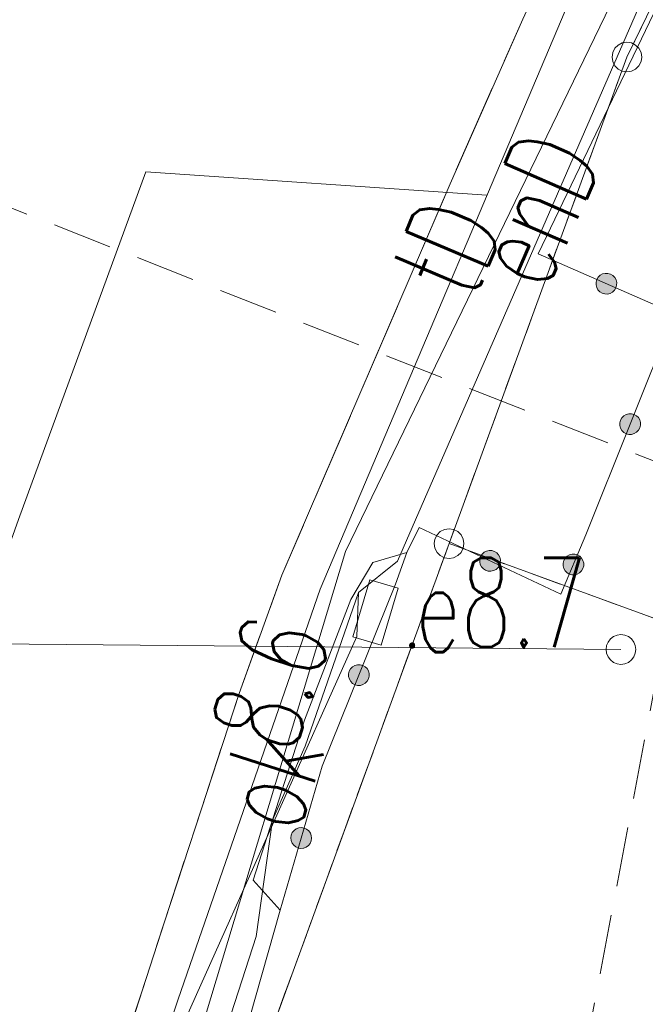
# Model space of a CAD drawing. Header units: millimetres. Extents: x -367306 to 168495, y -187323 to 82034.
# Tile 161 of 170: x 84984 to 95501, y -5569 to 10985. Entities that reach past the tile are written whole.
import ezdxf

# ---------------------------------------------------------------- set-up
doc = ezdxf.new("R2010")
doc.units = ezdxf.units.MM
doc.header["$MEASUREMENT"] = 0
for name, pattern in [('L_0_03', [1000, 500, -500]), ('L_0_04', [1500, 1000, -500]), ('L_0_06', [2000, 1500, -500])]:
    doc.linetypes.add(name, pattern=pattern)
for name, color, linetype, lineweight in [('Nowe_0_Nr_pióra__9', 7, 'Continuous', 13), ('Nowe_EGDE_Nr_pióra__8', 7, 'Continuous', 13), ('Nowe_EGDE_Nr_pióra__9', 7, 'Continuous', 13), ('Nowe_EGPG_Nr_pióra__8', 7, 'Continuous', 13), ('Nowe_EGPG_Nr_pióra__9', 7, 'Continuous', 13), ('Nowe_EGUG_Nr_pióra__8', 7, 'Continuous', 13), ('Nowe_EGUG_Nr_pióra__9', 7, 'Continuous', 13), ('Nowe_GUPPRZ_O_Nr_pióra__8', 7, 'Continuous', 13), ('Nowe_OTKI_Nr_pióra__8', 7, 'Continuous', 13), ('Nowe_OTKI_Nr_pióra__9', 7, 'Continuous', 13), ('Nowe_OTKI_O_Nr_pióra__8', 7, 'Continuous', 13), ('Nowe_OTKJ_Nr_pióra__8', 7, 'Continuous', 13), ('Nowe_OTKJ_Nr_pióra__9', 7, 'Continuous', 13), ('Nowe_OTKK_Nr_pióra__8', 7, 'Continuous', 13), ('Nowe_OTKK_Nr_pióra__9', 7, 'Continuous', 13), ('Nowe_OTOO_Nr_pióra__7', 7, 'Continuous', 13), ('Nowe_OTOO_Nr_pióra__8', 7, 'Continuous', 13), ('Nowe_OTOO_Nr_pióra__9', 7, 'Continuous', 13), ('Nowe_OTRN_Nr_pióra__7', 7, 'Continuous', 13), ('Nowe_OTRN_Nr_pióra__8', 7, 'Continuous', 13), ('Nowe_OTRN_Nr_pióra__9', 7, 'Continuous', 13), ('Nowe_OTRN_O_Nr_pióra__8', 7, 'Continuous', 13), ('Nowe_SUEP_Nr_pióra__8', 7, 'Continuous', 13), ('Nowe_SUEP_Nr_pióra__9', 7, 'Continuous', 13), ('Nowe_SUEP_O_Nr_pióra__8', 7, 'Continuous', 13), ('Nowe_SUES_Nr_pióra__8', 7, 'Continuous', 13), ('Nowe_SUES_Nr_pióra__9', 7, 'Continuous', 13), ('Nowe_SUES_O_Nr_pióra__8', 7, 'Continuous', 13), ('Nowe_SUKP_Nr_pióra__8', 7, 'Continuous', 13), ('Nowe_SUKP_Nr_pióra__9', 7, 'Continuous', 13), ('Nowe_SUKS_Nr_pióra__8', 7, 'Continuous', 13), ('Nowe_SUKS_Nr_pióra__9', 7, 'Continuous', 13), ('Nowe_SUTP_Nr_pióra__8', 7, 'Continuous', 13), ('Nowe_SUTP_Nr_pióra__9', 7, 'Continuous', 13), ('Nowe_SUTP_O_Nr_pióra__8', 7, 'Continuous', 13), ('Nowe_SUWP_Nr_pióra__8', 7, 'Continuous', 13), ('Nowe_SUWP_Nr_pióra__9', 7, 'Continuous', 13)]:
    doc.layers.add(name, color=color, linetype=linetype, lineweight=lineweight)
doc.styles.add('STYL_AUTOMATYCZNY_3', font='Simplex.shx')

msp = doc.modelspace()

# ---------------------------------------------------------------- hatches: boundary and pattern name
at = {"layer": 'Nowe_OTOO_Nr_pióra__7', "linetype": 'Continuous', "lineweight": 13}
for points in [[(95007, 6476.9), (95019.7, 6520.8), (95020.5, 6566.5), (95009.5, 6610.9), (94987.5, 6650.9), (94955.8, 6683.8), (94916.7, 6707.4), (94872.8, 6720), (94827.1, 6720.9), (94782.7, 6709.9), (94742.7, 6687.8), (94709.8, 6656.1), (94686.2, 6617), (94673.6, 6573.1), (94672.7, 6527.4), (94683.7, 6483.1), (94705.8, 6443.1), (94737.5, 6410.2), (94776.6, 6386.6), (94820.5, 6373.9), (94866.2, 6373.1), (94910.5, 6384.1), (94950.5, 6406.1), (94983.4, 6437.8)], [(95007, 6476.9), (95019.7, 6520.8), (95020.5, 6566.5), (95009.5, 6610.9), (94987.5, 6650.9), (94955.8, 6683.8), (94916.7, 6707.4), (94872.8, 6720), (94827.1, 6720.9), (94782.7, 6709.9), (94742.7, 6687.8), (94709.8, 6656.1), (94686.2, 6617), (94673.6, 6573.1), (94672.7, 6527.4), (94683.7, 6483.1), (94705.8, 6443.1), (94737.5, 6410.2), (94776.6, 6386.6), (94820.5, 6373.9), (94866.2, 6373.1), (94910.5, 6384.1), (94950.5, 6406.1), (94983.4, 6437.8)], [(95181.6, 4024.5), (95225.8, 4013.2), (95271.5, 4013.8), (95315.5, 4026.1), (95354.8, 4049.4), (95386.7, 4082.1), (95409.1, 4121.9), (95420.4, 4166.2), (95419.8, 4211.9), (95407.5, 4255.8), (95384.2, 4295.1), (95351.5, 4327.1), (95311.7, 4349.4), (95267.4, 4360.7), (95221.7, 4360.2), (95177.8, 4347.9), (95138.5, 4324.6), (95106.5, 4291.9), (95084.2, 4252.1), (95072.9, 4207.8), (95073.4, 4162.1), (95085.7, 4118.1), (95109, 4078.8), (95141.7, 4046.9)], [(95181.6, 4024.5), (95225.8, 4013.2), (95271.5, 4013.8), (95315.5, 4026.1), (95354.8, 4049.4), (95386.7, 4082.1), (95409.1, 4121.9), (95420.4, 4166.2), (95419.8, 4211.9), (95407.5, 4255.8), (95384.2, 4295.1), (95351.5, 4327.1), (95311.7, 4349.4), (95267.4, 4360.7), (95221.7, 4360.2), (95177.8, 4347.9), (95138.5, 4324.6), (95106.5, 4291.9), (95084.2, 4252.1), (95072.9, 4207.8), (95073.4, 4162.1), (95085.7, 4118.1), (95109, 4078.8), (95141.7, 4046.9)], [(92733.3, 1961.5), (92719.4, 1918), (92717.2, 1872.3), (92727, 1827.7), (92747.9, 1787.1), (92778.7, 1753.3), (92817.1, 1728.6), (92860.6, 1714.7), (92906.3, 1712.6), (92950.9, 1722.3), (92991.5, 1743.3), (93025.3, 1774), (93050, 1812.5), (93063.9, 1856), (93066, 1901.6), (93056.3, 1946.3), (93035.3, 1986.9), (93004.6, 2020.6), (92966.1, 2045.3), (92922.6, 2059.2), (92877, 2061.4), (92832.3, 2051.6), (92791.7, 2030.7), (92758, 1999.9)], [(92733.3, 1961.5), (92719.4, 1918), (92717.2, 1872.3), (92727, 1827.7), (92747.9, 1787.1), (92778.7, 1753.3), (92817.1, 1728.6), (92860.6, 1714.7), (92906.3, 1712.6), (92950.9, 1722.3), (92991.5, 1743.3), (93025.3, 1774), (93050, 1812.5), (93063.9, 1856), (93066, 1901.6), (93056.3, 1946.3), (93035.3, 1986.9), (93004.6, 2020.6), (92966.1, 2045.3), (92922.6, 2059.2), (92877, 2061.4), (92832.3, 2051.6), (92791.7, 2030.7), (92758, 1999.9)], [(94223.9, 1665.6), (94267.9, 1653.6), (94313.6, 1653.4), (94357.8, 1665), (94397.5, 1687.6), (94429.9, 1719.8), (94453, 1759.2), (94465, 1803.3), (94465.2, 1849), (94453.6, 1893.2), (94431, 1932.8), (94398.8, 1965.3), (94359.4, 1988.3), (94315.3, 2000.4), (94269.6, 2000.6), (94225.4, 1989), (94185.8, 1966.3), (94153.3, 1934.2), (94130.3, 1894.7), (94118.2, 1850.7), (94118, 1805), (94129.6, 1760.8), (94152.3, 1721.1), (94184.4, 1688.7)], [(94223.9, 1665.6), (94267.9, 1653.6), (94313.6, 1653.4), (94357.8, 1665), (94397.5, 1687.6), (94429.9, 1719.8), (94453, 1759.2), (94465, 1803.3), (94465.2, 1849), (94453.6, 1893.2), (94431, 1932.8), (94398.8, 1965.3), (94359.4, 1988.3), (94315.3, 2000.4), (94269.6, 2000.6), (94225.4, 1989), (94185.8, 1966.3), (94153.3, 1934.2), (94130.3, 1894.7), (94118.2, 1850.7), (94118, 1805), (94129.6, 1760.8), (94152.3, 1721.1), (94184.4, 1688.7)], [(90621.4, -195.4), (90665.6, -206.8), (90711.3, -206.3), (90755.3, -194), (90794.6, -170.7), (90826.6, -138.1), (90849, -98.3), (90860.4, -54), (90859.9, -8.4), (90847.6, 35.6), (90824.3, 75), (90791.7, 106.9), (90751.9, 129.4), (90707.6, 140.7), (90662, 140.2), (90618, 127.9), (90578.6, 104.7), (90546.7, 72.1), (90524.2, 32.3), (90512.9, -12), (90513.4, -57.7), (90525.7, -101.7), (90548.9, -141), (90581.6, -173)], [(90621.4, -195.4), (90665.6, -206.8), (90711.3, -206.3), (90755.3, -194), (90794.6, -170.7), (90826.6, -138.1), (90849, -98.3), (90860.4, -54), (90859.9, -8.4), (90847.6, 35.6), (90824.3, 75), (90791.7, 106.9), (90751.9, 129.4), (90707.6, 140.7), (90662, 140.2), (90618, 127.9), (90578.6, 104.7), (90546.7, 72.1), (90524.2, 32.3), (90512.9, -12), (90513.4, -57.7), (90525.7, -101.7), (90548.9, -141), (90581.6, -173)], [(89667.4, -2940.9), (89712.5, -2948), (89757.9, -2943.1), (89800.5, -2926.6), (89837.4, -2899.6), (89866.1, -2864.1), (89884.5, -2822.3), (89891.6, -2777.1), (89886.7, -2731.7), (89870.2, -2689.1), (89843.2, -2652.2), (89807.7, -2623.6), (89765.9, -2605.1), (89720.7, -2598.1), (89675.3, -2603), (89632.7, -2619.4), (89595.8, -2646.4), (89567.2, -2682), (89548.7, -2723.8), (89541.7, -2768.9), (89546.6, -2814.3), (89563, -2856.9), (89590, -2893.8), (89625.6, -2922.5)], [(89667.4, -2940.9), (89712.5, -2948), (89757.9, -2943.1), (89800.5, -2926.6), (89837.4, -2899.6), (89866.1, -2864.1), (89884.5, -2822.3), (89891.6, -2777.1), (89886.7, -2731.7), (89870.2, -2689.1), (89843.2, -2652.2), (89807.7, -2623.6), (89765.9, -2605.1), (89720.7, -2598.1), (89675.3, -2603), (89632.7, -2619.4), (89595.8, -2646.4), (89567.2, -2682), (89548.7, -2723.8), (89541.7, -2768.9), (89546.6, -2814.3), (89563, -2856.9), (89590, -2893.8), (89625.6, -2922.5)]]:
    msp.add_hatch(color=7, dxfattribs=at).paths.add_polyline_path(points)
at = {"layer": 'Nowe_OTRN_Nr_pióra__7', "linetype": 'Continuous', "lineweight": 13}
msp.add_hatch(color=7, dxfattribs=at).paths.add_polyline_path([(91535.2, 463.5), (91536.8, 451.8), (91541.3, 441), (91548.4, 431.7), (91557.7, 424.5), (91568.6, 420), (91580.2, 418.5), (91591.9, 420), (91602.7, 424.5), (91612.1, 431.7), (91619.2, 441), (91623.7, 451.8), (91625.2, 463.5), (91623.7, 475.1), (91619.2, 486), (91612.1, 495.3), (91602.7, 502.5), (91591.9, 506.9), (91580.2, 508.5), (91568.6, 506.9), (91557.7, 502.5), (91548.4, 495.3), (91541.3, 486), (91536.8, 475.1)])

# ---------------------------------------------------------------- linework, layer by layer
at = {"layer": 'Nowe_0_Nr_pióra__9', "color": 7, "linetype": 'L_0_04', "lineweight": 13}
msp.add_lwpolyline([(-54175.8, -16615), (-36542.5, 13691.6), (-32491.5, 24497.6), (-41006.9, 52709.3), (-354.8, 78621.1), (4924.1, 35501.4), (-2954.1, 7738.8), (31962.3, -8247.3), (46488.5, 22925.7), (96328.3, 3296.1), (84395.1, -59501.6), (78496.2, -91288.2), (63259, -147476.2), (43808.2, -176834.2), (-26519.8, -152286.8), (-79150.4, -133916.5), (-87259.9, -85957.4)], close=True, dxfattribs=at)
at = {"layer": 'Nowe_EGDE_Nr_pióra__8', "color": 7, "linetype": 'Continuous', "lineweight": 13}
for p, q in [((95191.6, 10357), (95191.7, 10357)), ((95191.6, 10357), (95191.7, 10357)), ((92201.6, 2177), (92201.7, 2177)), ((92201.6, 2177), (92201.7, 2177)), ((92201.6, 2177), (92201.7, 2177))]:
    msp.add_line(p, q, dxfattribs=at)
at = {"layer": 'Nowe_EGDE_Nr_pióra__9', "color": 7, "linetype": 'Continuous', "lineweight": 13, "flags": 128}
for points in [[(70431.6, -103153), (75611.6, -82253), (78871.6, -76153), (79381.6, -73863), (80541.6, -68573), (84031.6, -52933), (88551.6, -30943), (83581.6, -29593), (82851.6, -26523), (83531.6, -22883), (87021.6, -12263), (87781.6, -9943), (92201.6, 2177), (95191.6, 10357), (105121.6, 30727), (70471.6, 39997), (75171.6, 3647), (76491.6, -4103), (77721.6, -12313), (70921.6, -40873)], [(105121.6, 30727), (95191.6, 10357)], [(95191.6, 10357), (92201.6, 2177)], [(92201.6, 2177), (87781.6, -9943)], [(109101.6, -3983), (92201.6, 2177)], [(92201.6, 2177), (109101.6, -3983)]]:
    msp.add_lwpolyline(points, dxfattribs=at)
at = {"layer": 'Nowe_EGPG_Nr_pióra__8', "color": 7, "linetype": 'Continuous', "lineweight": 13}
for p, q in [((95114.4, 10594.7), (95114.4, 10594.7)), ((95191.6, 10607), (95191.7, 10607)), ((95268.9, 10594.7), (95268.9, 10594.7)), ((94953.9, 10434.2), (94953.9, 10434.2)), ((94989.4, 10503.9), (94989.4, 10503.9)), ((95044.7, 10559.2), (95044.7, 10559.2)), ((95338.6, 10559.2), (95338.6, 10559.2)), ((95393.9, 10503.9), (95393.9, 10503.9)), ((95429.4, 10434.2), (95429.4, 10434.2)), ((94941.6, 10357), (94941.7, 10357)), ((94953.9, 10279.7), (94953.9, 10279.7)), ((95429.4, 10279.7), (95429.4, 10279.7)), ((95441.6, 10357), (95441.7, 10357)), ((94989.4, 10210), (94989.4, 10210)), ((95044.7, 10154.7), (95044.7, 10154.7)), ((95114.4, 10119.2), (95114.4, 10119.2)), ((95191.6, 10107), (95191.7, 10107)), ((95268.9, 10119.2), (95268.9, 10119.2)), ((95338.6, 10154.7), (95338.6, 10154.7)), ((95393.9, 10210), (95393.9, 10210)), ((91999.4, 2323.9), (91999.4, 2323.9)), ((92054.7, 2379.2), (92054.7, 2379.2)), ((92124.4, 2414.7), (92124.4, 2414.7)), ((92201.6, 2427), (92201.7, 2427)), ((92278.9, 2414.7), (92278.9, 2414.7)), ((92348.6, 2379.2), (92348.6, 2379.2)), ((92403.9, 2323.9), (92403.9, 2323.9)), ((91951.6, 2177), (91951.7, 2177)), ((91963.9, 2254.2), (91963.9, 2254.2)), ((92439.4, 2254.2), (92439.4, 2254.2)), ((92451.6, 2177), (92451.7, 2177)), ((91963.9, 2099.7), (91963.9, 2099.7)), ((91999.4, 2030), (91999.4, 2030)), ((92403.9, 2030), (92403.9, 2030)), ((92439.4, 2099.7), (92439.4, 2099.7)), ((92054.7, 1974.7), (92054.7, 1974.7)), ((92124.4, 1939.2), (92124.4, 1939.2)), ((92201.6, 1927), (92201.7, 1927)), ((92278.9, 1939.2), (92278.9, 1939.2)), ((92348.6, 1974.7), (92348.6, 1974.7))]:
    msp.add_line(p, q, dxfattribs=at)
at = {"layer": 'Nowe_EGPG_Nr_pióra__9', "color": 7, "linetype": 'Continuous', "lineweight": 13, "flags": 128}
for points in [[(95191.6, 10607), (95268.9, 10594.7), (95338.6, 10559.2), (95393.9, 10503.9), (95429.4, 10434.2), (95441.6, 10357), (95429.4, 10279.7), (95393.9, 10210), (95338.6, 10154.7), (95268.9, 10119.2), (95191.6, 10107), (95114.4, 10119.2), (95044.7, 10154.7), (94989.4, 10210), (94953.9, 10279.7), (94941.6, 10357), (94953.9, 10434.2), (94989.4, 10503.9), (95044.7, 10559.2), (95114.4, 10594.7)], [(92201.6, 2427), (92278.9, 2414.7), (92348.6, 2379.2), (92403.9, 2323.9), (92439.4, 2254.2), (92451.6, 2177), (92439.4, 2099.7), (92403.9, 2030), (92348.6, 1974.7), (92278.9, 1939.2), (92201.6, 1927), (92124.4, 1939.2), (92054.7, 1974.7), (91999.4, 2030), (91963.9, 2099.7), (91951.6, 2177), (91963.9, 2254.2), (91999.4, 2323.9), (92054.7, 2379.2), (92124.4, 2414.7)]]:
    msp.add_lwpolyline(points, close=True, dxfattribs=at)
at = {"layer": 'Nowe_EGUG_Nr_pióra__8', "color": 7, "linetype": 'Continuous', "lineweight": 13}
for p, q in [((95191.6, 10357), (95191.7, 10357)), ((92201.6, 2177), (92201.7, 2177)), ((92201.6, 2177), (92201.7, 2177))]:
    msp.add_line(p, q, dxfattribs=at)
at = {"layer": 'Nowe_EGUG_Nr_pióra__9', "color": 7, "linetype": 'L_0_03', "lineweight": 13, "flags": 128}
msp.add_lwpolyline([(26296.8, -183770.5), (29734.3, -179335.1), (40791.3, -165068.4), (44701.6, -160023), (58841.6, -138483), (62321.6, -129663), (66349.4, -116497.1), (70431.6, -103153), (75611.6, -82253), (77011.8, -79633.1), (78213.7, -77384.1), (78871.6, -76153), (79381.6, -73863), (80541.6, -68573), (84031.6, -52933), (88551.6, -30943), (83581.6, -29593), (82851.6, -26523), (83531.6, -22883), (87021.6, -12263), (87781.6, -9943), (92201.6, 2177), (95191.6, 10357), (105121.6, 30727), (70471.6, 39997), (75171.6, 3647), (76491.6, -4103), (77721.6, -12313), (70921.6, -40873), (55981.6, -97123), (55719.6, -97842.3), (43551.6, -131243), (31321.6, -148073), (25687.3, -155829.8), (19561.6, -164263), (7973.4, -180602.1)], close=True, dxfattribs=at)
for points in [[(92201.6, 2177), (87781.6, -9943)], [(109101.6, -3983), (92201.6, 2177)]]:
    msp.add_lwpolyline(points, dxfattribs=at)
at = {"layer": 'Nowe_OTKI_Nr_pióra__8', "color": 7, "linetype": 'Continuous', "lineweight": 13}
for p, q in [((91491.6, 2027), (91491.7, 2027)), ((90921.6, 1857), (90921.7, 1857)), ((90551.6, 1237), (90551.7, 1237)), ((89771.6, -793), (89771.7, -793)), ((88911.6, -3483), (88911.7, -3483)), ((89361.6, -3983), (89361.7, -3983))]:
    msp.add_line(p, q, dxfattribs=at)
at = {"layer": 'Nowe_OTKI_Nr_pióra__9', "color": 7, "linetype": 'Continuous', "lineweight": 13, "flags": 128}
msp.add_lwpolyline([(89361.6, -3983), (88911.6, -3483), (89771.6, -793), (90551.6, 1237), (90921.6, 1857), (91491.6, 2027)], dxfattribs=at)
at = {"layer": 'Nowe_OTKJ_Nr_pióra__8', "color": 7, "linetype": 'Continuous', "lineweight": 13}
for p, q in [((92221.6, 8227), (92221.7, 8227)), ((89391.6, 1647), (89391.7, 1647)), ((88671.6, -343), (88671.7, -343)), ((88041.6, -2283), (88041.7, -2283)), ((87421.6, -4163), (87421.7, -4163))]:
    msp.add_line(p, q, dxfattribs=at)
at = {"layer": 'Nowe_OTKJ_Nr_pióra__9', "color": 7, "linetype": 'L_0_06', "lineweight": 13, "flags": 128}
msp.add_lwpolyline([(21472.8, -182936.3), (26882.7, -175776), (28540.7, -173581.5), (29691.4, -171973.5), (37465.7, -161109.1), (46145.3, -148356.4), (49972.2, -142287.6), (51641.5, -139022.6), (53138.9, -135757.7), (54527.5, -132715.9), (57342.3, -125022.1), (59763.9, -118137.3), (62318.9, -110873.1), (64720.1, -102390.1), (67644.1, -92101.9), (70126.7, -83617.2), (71230.4, -82306.4), (71874.3, -82536.4), (72338.2, -77200.1), (72304.6, -73825.8), (73717.2, -67166.3), (75064.8, -60878), (76317.6, -57755.4), (77397.9, -53052), (77381.6, -52943), (77241.6, -52403), (78911.6, -42093), (79431.6, -38873), (80221.6, -34063), (81181.6, -27813), (82081.6, -22403), (82421.6, -20413), (82891.6, -18473), (83461.6, -16453), (84951.6, -11803), (87421.6, -4163), (88041.6, -2283), (88671.6, -343), (89391.6, 1647), (92221.6, 8227), (93441.6, 10997), (94021.6, 12247), (97931.6, 20357), (100791.6, 26227), (101921.6, 28457), (103521.6, 31152.6), (96697.7, 32981.9), (95391.6, 30567), (93491.6, 27337), (90361.6, 21997), (89811.6, 21167), (89081.6, 20527), (88161.6, 20167), (87161.6, 20187), (86281.6, 20637), (85621.6, 21407), (85231.6, 22277), (85021.6, 23177), (84401.6, 27727), (83761.6, 32287), (83361.6, 35117), (83368.6, 36520.8), (82801.7, 36698.3), (75439, 38653.3), (75901.6, 36127), (76431.6, 32237), (76931.6, 28187), (78631.6, 15207), (78671.6, 13957), (78451.6, 6997), (78251.6, 2937), (77991.6, 1957), (77531.6, 1027), (77141.6, -3223), (77561.6, -4543), (77401.6, -6673), (76791.6, -11613), (75671.6, -19553), (74091.6, -29323), (72161.6, -41063), (70331.6, -51773), (67307.1, -65408.9), (64955.9, -76300.2), (60888.5, -93538.3), (58023.6, -105195.3), (54440.5, -115996.9), (49439.1, -128605.1), (44882, -139357.8), (42612.1, -143016.9), (35958.2, -152858.9), (27306.8, -165115.4), (15023.6, -181821.2)], close=True, dxfattribs=at)
at = {"layer": 'Nowe_OTKK_Nr_pióra__8', "color": 7, "linetype": 'Continuous', "lineweight": 13}
for p, q in [((92221.6, 8227), (92221.7, 8227)), ((89391.6, 1647), (89391.7, 1647)), ((88671.6, -343), (88671.7, -343)), ((88041.6, -2283), (88041.7, -2283)), ((87421.6, -4163), (87421.7, -4163))]:
    msp.add_line(p, q, dxfattribs=at)
at = {"layer": 'Nowe_OTKK_Nr_pióra__9', "color": 7, "linetype": 'Continuous', "lineweight": 13, "flags": 128}
msp.add_lwpolyline([(72338.2, -77200.1), (72304.6, -73825.8), (73717.2, -67166.3), (75064.8, -60878), (76317.6, -57755.4), (76781.6, -55823), (77381.6, -52943), (77241.6, -52403), (78911.6, -42093), (79431.6, -38873), (80221.6, -34063), (81181.6, -27813), (82081.6, -22403), (82421.6, -20413), (82891.6, -18473), (83461.6, -16453), (84951.6, -11803), (87421.6, -4163), (88041.6, -2283), (88671.6, -343), (89391.6, 1647), (92221.6, 8227), (93441.6, 10997)], dxfattribs=at)
at = {"layer": 'Nowe_OTOO_Nr_pióra__8', "color": 7, "linetype": 'Continuous', "lineweight": 13}
for p, q in [((93701.6, 7047), (93701.7, 7047)), ((94709.8, 6656.1), (94709.9, 6656.1)), ((94709.8, 6656.1), (94709.9, 6656.1)), ((94742.7, 6687.8), (94742.8, 6687.8)), ((94742.7, 6687.8), (94742.8, 6687.8)), ((94782.7, 6709.9), (94782.8, 6709.9)), ((94782.7, 6709.9), (94782.8, 6709.9)), ((94827.1, 6720.9), (94827.1, 6720.9)), ((94827.1, 6720.9), (94827.1, 6720.9)), ((94872.8, 6720), (94872.8, 6720)), ((94872.8, 6720), (94872.8, 6720)), ((94916.7, 6707.4), (94916.7, 6707.4)), ((94916.7, 6707.4), (94916.7, 6707.4)), ((94955.8, 6683.8), (94955.8, 6683.8)), ((94955.8, 6683.8), (94955.8, 6683.8)), ((94987.5, 6650.9), (94987.5, 6650.9)), ((94987.5, 6650.9), (94987.5, 6650.9)), ((94672.7, 6527.4), (94672.8, 6527.4)), ((94672.7, 6527.4), (94672.8, 6527.4)), ((94673.6, 6573.1), (94673.6, 6573.1)), ((94673.6, 6573.1), (94673.6, 6573.1)), ((94683.7, 6483.1), (94683.7, 6483.1)), ((94683.7, 6483.1), (94683.7, 6483.1)), ((94686.2, 6617), (94686.3, 6617)), ((94686.2, 6617), (94686.3, 6617)), ((95007, 6476.9), (95007, 6476.9)), ((95007, 6476.9), (95007, 6476.9)), ((95009.5, 6610.9), (95009.6, 6610.9)), ((95009.5, 6610.9), (95009.6, 6610.9)), ((95019.7, 6520.8), (95019.7, 6520.8)), ((95019.7, 6520.8), (95019.7, 6520.8)), ((95020.5, 6566.5), (95020.6, 6566.5)), ((95020.5, 6566.5), (95020.6, 6566.5)), ((94705.8, 6443.1), (94705.8, 6443.1)), ((94705.8, 6443.1), (94705.8, 6443.1)), ((94737.5, 6410.2), (94737.5, 6410.2)), ((94737.5, 6410.2), (94737.5, 6410.2)), ((94776.6, 6386.6), (94776.6, 6386.6)), ((94776.6, 6386.6), (94776.6, 6386.6)), ((94820.5, 6373.9), (94820.5, 6373.9)), ((94820.5, 6373.9), (94820.5, 6373.9)), ((94866.2, 6373.1), (94866.2, 6373.1)), ((94866.2, 6373.1), (94866.2, 6373.1)), ((94910.5, 6384.1), (94910.6, 6384.1)), ((94910.5, 6384.1), (94910.6, 6384.1)), ((94950.5, 6406.1), (94950.5, 6406.1)), ((94950.5, 6406.1), (94950.5, 6406.1)), ((94983.4, 6437.8), (94983.5, 6437.8)), ((94983.4, 6437.8), (94983.5, 6437.8)), ((95138.5, 4324.6), (95138.5, 4324.6)), ((95138.5, 4324.6), (95138.5, 4324.6)), ((95177.8, 4347.9), (95177.8, 4347.9)), ((95177.8, 4347.9), (95177.8, 4347.9)), ((95221.7, 4360.2), (95221.8, 4360.2)), ((95221.7, 4360.2), (95221.8, 4360.2)), ((95267.4, 4360.7), (95267.5, 4360.7)), ((95267.4, 4360.7), (95267.5, 4360.7)), ((95311.7, 4349.4), (95311.7, 4349.4)), ((95311.7, 4349.4), (95311.7, 4349.4)), ((95351.5, 4327.1), (95351.6, 4327.1)), ((95351.5, 4327.1), (95351.6, 4327.1)), ((95072.9, 4207.8), (95072.9, 4207.8)), ((95072.9, 4207.8), (95072.9, 4207.8)), ((95073.4, 4162.1), (95073.4, 4162.1)), ((95073.4, 4162.1), (95073.4, 4162.1)), ((95084.2, 4252.1), (95084.2, 4252.1)), ((95084.2, 4252.1), (95084.2, 4252.1)), ((95106.5, 4291.9), (95106.6, 4291.9)), ((95106.5, 4291.9), (95106.6, 4291.9)), ((95384.2, 4295.1), (95384.2, 4295.1)), ((95384.2, 4295.1), (95384.2, 4295.1)), ((95407.5, 4255.8), (95407.6, 4255.8)), ((95407.5, 4255.8), (95407.6, 4255.8)), ((95419.8, 4211.9), (95419.9, 4211.9)), ((95419.8, 4211.9), (95419.9, 4211.9)), ((95420.4, 4166.2), (95420.4, 4166.2)), ((95420.4, 4166.2), (95420.4, 4166.2)), ((95085.7, 4118.1), (95085.8, 4118.1)), ((95085.7, 4118.1), (95085.8, 4118.1)), ((95109, 4078.8), (95109.1, 4078.8)), ((95109, 4078.8), (95109.1, 4078.8)), ((95141.7, 4046.9), (95141.8, 4046.9)), ((95141.7, 4046.9), (95141.8, 4046.9)), ((95181.6, 4024.5), (95181.6, 4024.5)), ((95181.6, 4024.5), (95181.6, 4024.5)), ((95225.8, 4013.2), (95225.9, 4013.2)), ((95225.8, 4013.2), (95225.9, 4013.2)), ((95271.5, 4013.8), (95271.5, 4013.8)), ((95271.5, 4013.8), (95271.5, 4013.8)), ((95315.5, 4026.1), (95315.5, 4026.1)), ((95315.5, 4026.1), (95315.5, 4026.1)), ((95354.8, 4049.4), (95354.8, 4049.4)), ((95354.8, 4049.4), (95354.8, 4049.4)), ((95386.7, 4082.1), (95386.7, 4082.1)), ((95386.7, 4082.1), (95386.7, 4082.1)), ((95409.1, 4121.9), (95409.1, 4121.9)), ((95409.1, 4121.9), (95409.1, 4121.9)), ((91701.6, 2447), (91701.7, 2447)), ((94501.6, 2327), (94501.7, 2327)), ((91491.6, 2027), (91491.7, 2027)), ((92758, 1999.9), (92758, 1999.9)), ((92758, 1999.9), (92758, 1999.9)), ((92791.7, 2030.7), (92791.8, 2030.7)), ((92791.7, 2030.7), (92791.8, 2030.7)), ((92832.3, 2051.6), (92832.4, 2051.6)), ((92832.3, 2051.6), (92832.4, 2051.6)), ((92877, 2061.4), (92877, 2061.4)), ((92877, 2061.4), (92877, 2061.4)), ((92922.6, 2059.2), (92922.7, 2059.2)), ((92922.6, 2059.2), (92922.7, 2059.2)), ((92966.1, 2045.3), (92966.2, 2045.3)), ((92966.1, 2045.3), (92966.2, 2045.3)), ((93004.6, 2020.6), (93004.6, 2020.6)), ((93004.6, 2020.6), (93004.6, 2020.6)), ((93035.3, 1986.9), (93035.4, 1986.9)), ((93035.3, 1986.9), (93035.4, 1986.9)), ((94225.4, 1989), (94225.5, 1989)), ((94225.4, 1989), (94225.5, 1989)), ((94269.6, 2000.6), (94269.7, 2000.6)), ((94269.6, 2000.6), (94269.7, 2000.6)), ((94315.3, 2000.4), (94315.4, 2000.4)), ((94315.3, 2000.4), (94315.4, 2000.4)), ((94359.4, 1988.3), (94359.4, 1988.3)), ((94359.4, 1988.3), (94359.4, 1988.3)), ((92717.2, 1872.3), (92717.3, 1872.3)), ((92717.2, 1872.3), (92717.3, 1872.3)), ((92719.4, 1918), (92719.4, 1918)), ((92719.4, 1918), (92719.4, 1918)), ((92727, 1827.7), (92727, 1827.7)), ((92727, 1827.7), (92727, 1827.7)), ((92733.3, 1961.5), (92733.3, 1961.5)), ((92733.3, 1961.5), (92733.3, 1961.5)), ((93056.3, 1946.3), (93056.3, 1946.3)), ((93056.3, 1946.3), (93056.3, 1946.3)), ((93063.9, 1856), (93063.9, 1856)), ((93063.9, 1856), (93063.9, 1856)), ((93066, 1901.6), (93066.1, 1901.6)), ((93066, 1901.6), (93066.1, 1901.6)), ((94118.2, 1850.7), (94118.3, 1850.7)), ((94118.2, 1850.7), (94118.3, 1850.7)), ((94130.3, 1894.7), (94130.3, 1894.7)), ((94130.3, 1894.7), (94130.3, 1894.7)), ((94153.3, 1934.2), (94153.4, 1934.2)), ((94153.3, 1934.2), (94153.4, 1934.2)), ((94185.8, 1966.3), (94185.8, 1966.3)), ((94185.8, 1966.3), (94185.8, 1966.3)), ((94398.8, 1965.3), (94398.9, 1965.3)), ((94398.8, 1965.3), (94398.9, 1965.3)), ((94431, 1932.8), (94431, 1932.8)), ((94431, 1932.8), (94431, 1932.8)), ((94453.6, 1893.2), (94453.7, 1893.2)), ((94453.6, 1893.2), (94453.7, 1893.2)), ((94465.2, 1849), (94465.3, 1849)), ((94465.2, 1849), (94465.3, 1849)), ((92747.9, 1787.1), (92748, 1787.1)), ((92747.9, 1787.1), (92748, 1787.1)), ((92778.7, 1753.3), (92778.7, 1753.3)), ((92778.7, 1753.3), (92778.7, 1753.3)), ((92817.1, 1728.6), (92817.2, 1728.6)), ((92817.1, 1728.6), (92817.2, 1728.6)), ((92860.6, 1714.7), (92860.7, 1714.7)), ((92860.6, 1714.7), (92860.7, 1714.7)), ((92906.3, 1712.6), (92906.3, 1712.6)), ((92906.3, 1712.6), (92906.3, 1712.6)), ((92950.9, 1722.3), (92950.9, 1722.3)), ((92950.9, 1722.3), (92950.9, 1722.3)), ((92991.5, 1743.3), (92991.5, 1743.3)), ((92991.5, 1743.3), (92991.5, 1743.3)), ((93025.3, 1774), (93025.3, 1774)), ((93025.3, 1774), (93025.3, 1774)), ((93050, 1812.5), (93050, 1812.5)), ((93050, 1812.5), (93050, 1812.5)), ((94118, 1805), (94118.1, 1805)), ((94118, 1805), (94118.1, 1805)), ((94129.6, 1760.8), (94129.7, 1760.8)), ((94129.6, 1760.8), (94129.7, 1760.8)), ((94152.3, 1721.1), (94152.3, 1721.1)), ((94152.3, 1721.1), (94152.3, 1721.1)), ((94184.4, 1688.7), (94184.5, 1688.7)), ((94184.4, 1688.7), (94184.5, 1688.7)), ((94223.9, 1665.6), (94223.9, 1665.6)), ((94223.9, 1665.6), (94223.9, 1665.6)), ((94357.8, 1665), (94357.8, 1665)), ((94357.8, 1665), (94357.8, 1665)), ((94397.5, 1687.6), (94397.5, 1687.6)), ((94397.5, 1687.6), (94397.5, 1687.6)), ((94429.9, 1719.8), (94430, 1719.8)), ((94429.9, 1719.8), (94430, 1719.8)), ((94453, 1759.2), (94453, 1759.2)), ((94453, 1759.2), (94453, 1759.2)), ((94465, 1803.3), (94465.1, 1803.3)), ((94465, 1803.3), (94465.1, 1803.3)), ((91301.6, 1497), (91301.7, 1497)), ((94267.9, 1653.6), (94268, 1653.6)), ((94267.9, 1653.6), (94268, 1653.6)), ((94313.6, 1653.4), (94313.7, 1653.4)), ((94313.6, 1653.4), (94313.7, 1653.4)), ((94081.6, 1327), (94081.7, 1327)), ((90524.2, 32.3), (90524.3, 32.3)), ((90524.2, 32.3), (90524.3, 32.3)), ((90546.7, 72.1), (90546.7, 72.1)), ((90546.7, 72.1), (90546.7, 72.1)), ((90578.6, 104.7), (90578.7, 104.7)), ((90578.6, 104.7), (90578.7, 104.7)), ((90618, 127.9), (90618, 127.9)), ((90618, 127.9), (90618, 127.9)), ((90662, 140.2), (90662, 140.2)), ((90662, 140.2), (90662, 140.2)), ((90707.6, 140.7), (90707.7, 140.7)), ((90707.6, 140.7), (90707.7, 140.7)), ((90751.9, 129.4), (90751.9, 129.4)), ((90751.9, 129.4), (90751.9, 129.4)), ((90791.7, 106.9), (90791.7, 106.9)), ((90791.7, 106.9), (90791.7, 106.9)), ((90824.3, 75), (90824.4, 75)), ((90824.3, 75), (90824.4, 75)), ((90847.6, 35.6), (90847.6, 35.6)), ((90847.6, 35.6), (90847.6, 35.6)), ((90512.9, -12), (90512.9, -12)), ((90512.9, -12), (90512.9, -12)), ((90513.4, -57.7), (90513.4, -57.7)), ((90513.4, -57.7), (90513.4, -57.7)), ((90525.7, -101.7), (90525.7, -101.7)), ((90525.7, -101.7), (90525.7, -101.7)), ((90548.9, -141), (90549, -141)), ((90548.9, -141), (90549, -141)), ((90826.6, -138.1), (90826.6, -138.1)), ((90826.6, -138.1), (90826.6, -138.1)), ((90849, -98.3), (90849, -98.3)), ((90849, -98.3), (90849, -98.3)), ((90859.9, -8.4), (90859.9, -8.4)), ((90859.9, -8.4), (90859.9, -8.4)), ((90860.4, -54), (90860.4, -54)), ((90860.4, -54), (90860.4, -54)), ((90581.6, -173), (90581.6, -173)), ((90581.6, -173), (90581.6, -173)), ((90621.4, -195.4), (90621.4, -195.4)), ((90621.4, -195.4), (90621.4, -195.4)), ((90665.6, -206.8), (90665.7, -206.8)), ((90665.6, -206.8), (90665.7, -206.8)), ((90711.3, -206.3), (90711.3, -206.3)), ((90711.3, -206.3), (90711.3, -206.3)), ((90755.3, -194), (90755.3, -194)), ((90755.3, -194), (90755.3, -194)), ((90794.6, -170.7), (90794.7, -170.7)), ((90794.6, -170.7), (90794.7, -170.7)), ((90071.6, -1563), (90071.7, -1563)), ((89595.8, -2646.4), (89595.9, -2646.4)), ((89595.8, -2646.4), (89595.9, -2646.4)), ((89632.7, -2619.4), (89632.8, -2619.4)), ((89632.7, -2619.4), (89632.8, -2619.4)), ((89675.3, -2603), (89675.4, -2603)), ((89675.3, -2603), (89675.4, -2603)), ((89720.7, -2598.1), (89720.8, -2598.1)), ((89720.7, -2598.1), (89720.8, -2598.1)), ((89765.9, -2605.1), (89765.9, -2605.1)), ((89765.9, -2605.1), (89765.9, -2605.1)), ((89807.7, -2623.6), (89807.7, -2623.6)), ((89807.7, -2623.6), (89807.7, -2623.6)), ((89541.7, -2768.9), (89541.7, -2768.9)), ((89541.7, -2768.9), (89541.7, -2768.9)), ((89548.7, -2723.8), (89548.7, -2723.8)), ((89548.7, -2723.8), (89548.7, -2723.8)), ((89567.2, -2682), (89567.2, -2682)), ((89567.2, -2682), (89567.2, -2682)), ((89843.2, -2652.2), (89843.3, -2652.2)), ((89843.2, -2652.2), (89843.3, -2652.2)), ((89870.2, -2689.1), (89870.2, -2689.1)), ((89870.2, -2689.1), (89870.2, -2689.1)), ((89886.7, -2731.7), (89886.7, -2731.7)), ((89886.7, -2731.7), (89886.7, -2731.7)), ((89891.6, -2777.1), (89891.6, -2777.1)), ((89891.6, -2777.1), (89891.6, -2777.1)), ((89546.6, -2814.3), (89546.6, -2814.3)), ((89546.6, -2814.3), (89546.6, -2814.3)), ((89563, -2856.9), (89563.1, -2856.9)), ((89563, -2856.9), (89563.1, -2856.9)), ((89590, -2893.8), (89590, -2893.8)), ((89590, -2893.8), (89590, -2893.8)), ((89625.6, -2922.5), (89625.6, -2922.5)), ((89625.6, -2922.5), (89625.6, -2922.5)), ((89667.4, -2940.9), (89667.4, -2940.9)), ((89667.4, -2940.9), (89667.4, -2940.9)), ((89712.5, -2948), (89712.5, -2948)), ((89712.5, -2948), (89712.5, -2948)), ((89757.9, -2943.1), (89758, -2943.1)), ((89757.9, -2943.1), (89758, -2943.1)), ((89800.5, -2926.6), (89800.6, -2926.6)), ((89800.5, -2926.6), (89800.6, -2926.6)), ((89837.4, -2899.6), (89837.5, -2899.6)), ((89837.4, -2899.6), (89837.5, -2899.6)), ((89866.1, -2864.1), (89866.1, -2864.1)), ((89866.1, -2864.1), (89866.1, -2864.1)), ((89884.5, -2822.3), (89884.6, -2822.3)), ((89884.5, -2822.3), (89884.6, -2822.3)), ((89361.6, -3983), (89361.7, -3983))]:
    msp.add_line(p, q, dxfattribs=at)
at = {"layer": 'Nowe_OTOO_Nr_pióra__9', "color": 7, "linetype": 'Continuous', "lineweight": 13, "flags": 128}
msp.add_lwpolyline([(87017.4, -12270), (89361.6, -3983), (90071.6, -1563), (91301.6, 1497), (91491.6, 2027), (91701.6, 2447), (94081.6, 1327), (94501.6, 2327), (95991.6, 6047), (93701.6, 7047), (101541.6, 23367), (102751.6, 25617), (105091.6, 29277), (110021.6, 33307), (112151.6, 33167), (118261.6, 21937), (120927.5, 17208)], dxfattribs=at)
for points in [[(95007, 6476.9), (95019.7, 6520.8), (95020.5, 6566.5), (95009.5, 6610.9), (94987.5, 6650.9), (94955.8, 6683.8), (94916.7, 6707.4), (94872.8, 6720), (94827.1, 6720.9), (94782.7, 6709.9), (94742.7, 6687.8), (94709.8, 6656.1), (94686.2, 6617), (94673.6, 6573.1), (94672.7, 6527.4), (94683.7, 6483.1), (94705.8, 6443.1), (94737.5, 6410.2), (94776.6, 6386.6), (94820.5, 6373.9), (94866.2, 6373.1), (94910.5, 6384.1), (94950.5, 6406.1), (94983.4, 6437.8)], [(95007, 6476.9), (95019.7, 6520.8), (95020.5, 6566.5), (95009.5, 6610.9), (94987.5, 6650.9), (94955.8, 6683.8), (94916.7, 6707.4), (94872.8, 6720), (94827.1, 6720.9), (94782.7, 6709.9), (94742.7, 6687.8), (94709.8, 6656.1), (94686.2, 6617), (94673.6, 6573.1), (94672.7, 6527.4), (94683.7, 6483.1), (94705.8, 6443.1), (94737.5, 6410.2), (94776.6, 6386.6), (94820.5, 6373.9), (94866.2, 6373.1), (94910.5, 6384.1), (94950.5, 6406.1), (94983.4, 6437.8)], [(95181.6, 4024.5), (95225.8, 4013.2), (95271.5, 4013.8), (95315.5, 4026.1), (95354.8, 4049.4), (95386.7, 4082.1), (95409.1, 4121.9), (95420.4, 4166.2), (95419.8, 4211.9), (95407.5, 4255.8), (95384.2, 4295.1), (95351.5, 4327.1), (95311.7, 4349.4), (95267.4, 4360.7), (95221.7, 4360.2), (95177.8, 4347.9), (95138.5, 4324.6), (95106.5, 4291.9), (95084.2, 4252.1), (95072.9, 4207.8), (95073.4, 4162.1), (95085.7, 4118.1), (95109, 4078.8), (95141.7, 4046.9)], [(95181.6, 4024.5), (95225.8, 4013.2), (95271.5, 4013.8), (95315.5, 4026.1), (95354.8, 4049.4), (95386.7, 4082.1), (95409.1, 4121.9), (95420.4, 4166.2), (95419.8, 4211.9), (95407.5, 4255.8), (95384.2, 4295.1), (95351.5, 4327.1), (95311.7, 4349.4), (95267.4, 4360.7), (95221.7, 4360.2), (95177.8, 4347.9), (95138.5, 4324.6), (95106.5, 4291.9), (95084.2, 4252.1), (95072.9, 4207.8), (95073.4, 4162.1), (95085.7, 4118.1), (95109, 4078.8), (95141.7, 4046.9)], [(92733.3, 1961.5), (92719.4, 1918), (92717.2, 1872.3), (92727, 1827.7), (92747.9, 1787.1), (92778.7, 1753.3), (92817.1, 1728.6), (92860.6, 1714.7), (92906.3, 1712.6), (92950.9, 1722.3), (92991.5, 1743.3), (93025.3, 1774), (93050, 1812.5), (93063.9, 1856), (93066, 1901.6), (93056.3, 1946.3), (93035.3, 1986.9), (93004.6, 2020.6), (92966.1, 2045.3), (92922.6, 2059.2), (92877, 2061.4), (92832.3, 2051.6), (92791.7, 2030.7), (92758, 1999.9)], [(92733.3, 1961.5), (92719.4, 1918), (92717.2, 1872.3), (92727, 1827.7), (92747.9, 1787.1), (92778.7, 1753.3), (92817.1, 1728.6), (92860.6, 1714.7), (92906.3, 1712.6), (92950.9, 1722.3), (92991.5, 1743.3), (93025.3, 1774), (93050, 1812.5), (93063.9, 1856), (93066, 1901.6), (93056.3, 1946.3), (93035.3, 1986.9), (93004.6, 2020.6), (92966.1, 2045.3), (92922.6, 2059.2), (92877, 2061.4), (92832.3, 2051.6), (92791.7, 2030.7), (92758, 1999.9)], [(94223.9, 1665.6), (94267.9, 1653.6), (94313.6, 1653.4), (94357.8, 1665), (94397.5, 1687.6), (94429.9, 1719.8), (94453, 1759.2), (94465, 1803.3), (94465.2, 1849), (94453.6, 1893.2), (94431, 1932.8), (94398.8, 1965.3), (94359.4, 1988.3), (94315.3, 2000.4), (94269.6, 2000.6), (94225.4, 1989), (94185.8, 1966.3), (94153.3, 1934.2), (94130.3, 1894.7), (94118.2, 1850.7), (94118, 1805), (94129.6, 1760.8), (94152.3, 1721.1), (94184.4, 1688.7)], [(94223.9, 1665.6), (94267.9, 1653.6), (94313.6, 1653.4), (94357.8, 1665), (94397.5, 1687.6), (94429.9, 1719.8), (94453, 1759.2), (94465, 1803.3), (94465.2, 1849), (94453.6, 1893.2), (94431, 1932.8), (94398.8, 1965.3), (94359.4, 1988.3), (94315.3, 2000.4), (94269.6, 2000.6), (94225.4, 1989), (94185.8, 1966.3), (94153.3, 1934.2), (94130.3, 1894.7), (94118.2, 1850.7), (94118, 1805), (94129.6, 1760.8), (94152.3, 1721.1), (94184.4, 1688.7)], [(90621.4, -195.4), (90665.6, -206.8), (90711.3, -206.3), (90755.3, -194), (90794.6, -170.7), (90826.6, -138.1), (90849, -98.3), (90860.4, -54), (90859.9, -8.4), (90847.6, 35.6), (90824.3, 75), (90791.7, 106.9), (90751.9, 129.4), (90707.6, 140.7), (90662, 140.2), (90618, 127.9), (90578.6, 104.7), (90546.7, 72.1), (90524.2, 32.3), (90512.9, -12), (90513.4, -57.7), (90525.7, -101.7), (90548.9, -141), (90581.6, -173)], [(90621.4, -195.4), (90665.6, -206.8), (90711.3, -206.3), (90755.3, -194), (90794.6, -170.7), (90826.6, -138.1), (90849, -98.3), (90860.4, -54), (90859.9, -8.4), (90847.6, 35.6), (90824.3, 75), (90791.7, 106.9), (90751.9, 129.4), (90707.6, 140.7), (90662, 140.2), (90618, 127.9), (90578.6, 104.7), (90546.7, 72.1), (90524.2, 32.3), (90512.9, -12), (90513.4, -57.7), (90525.7, -101.7), (90548.9, -141), (90581.6, -173)], [(89667.4, -2940.9), (89712.5, -2948), (89757.9, -2943.1), (89800.5, -2926.6), (89837.4, -2899.6), (89866.1, -2864.1), (89884.5, -2822.3), (89891.6, -2777.1), (89886.7, -2731.7), (89870.2, -2689.1), (89843.2, -2652.2), (89807.7, -2623.6), (89765.9, -2605.1), (89720.7, -2598.1), (89675.3, -2603), (89632.7, -2619.4), (89595.8, -2646.4), (89567.2, -2682), (89548.7, -2723.8), (89541.7, -2768.9), (89546.6, -2814.3), (89563, -2856.9), (89590, -2893.8), (89625.6, -2922.5)], [(89667.4, -2940.9), (89712.5, -2948), (89757.9, -2943.1), (89800.5, -2926.6), (89837.4, -2899.6), (89866.1, -2864.1), (89884.5, -2822.3), (89891.6, -2777.1), (89886.7, -2731.7), (89870.2, -2689.1), (89843.2, -2652.2), (89807.7, -2623.6), (89765.9, -2605.1), (89720.7, -2598.1), (89675.3, -2603), (89632.7, -2619.4), (89595.8, -2646.4), (89567.2, -2682), (89548.7, -2723.8), (89541.7, -2768.9), (89546.6, -2814.3), (89563, -2856.9), (89590, -2893.8), (89625.6, -2922.5)]]:
    msp.add_lwpolyline(points, close=True, dxfattribs=at)
at = {"layer": 'Nowe_OTRN_Nr_pióra__8', "color": 7, "linetype": 'Continuous', "lineweight": 13}
for p, q in [((91557.7, 502.5), (91557.8, 502.5)), ((91568.6, 506.9), (91568.7, 506.9)), ((91580.2, 508.5), (91580.3, 508.5)), ((91591.9, 506.9), (91591.9, 506.9)), ((91602.7, 502.5), (91602.8, 502.5)), ((91535.2, 463.5), (91535.3, 463.5)), ((91536.8, 475.1), (91536.8, 475.1)), ((91536.8, 451.8), (91536.8, 451.8)), ((91541.3, 486), (91541.3, 486)), ((91541.3, 441), (91541.3, 441)), ((91548.4, 495.3), (91548.5, 495.3)), ((91548.4, 431.7), (91548.5, 431.7)), ((91557.7, 424.5), (91557.8, 424.5)), ((91568.6, 420), (91568.7, 420)), ((91580.2, 418.5), (91580.3, 418.5)), ((91591.9, 420), (91591.9, 420)), ((91602.7, 424.5), (91602.8, 424.5)), ((91612.1, 495.3), (91612.1, 495.3)), ((91612.1, 431.7), (91612.1, 431.7)), ((91619.2, 486), (91619.3, 486)), ((91619.2, 441), (91619.3, 441)), ((91623.7, 475.1), (91623.8, 475.1)), ((91623.7, 451.8), (91623.8, 451.8)), ((91625.2, 463.5), (91625.3, 463.5))]:
    msp.add_line(p, q, dxfattribs=at)
at = {"layer": 'Nowe_OTRN_Nr_pióra__9', "color": 7, "linetype": 'Continuous', "lineweight": 13, "flags": 128}
msp.add_lwpolyline([(91535.2, 463.5), (91536.8, 451.8), (91541.3, 441), (91548.4, 431.7), (91557.7, 424.5), (91568.6, 420), (91580.2, 418.5), (91591.9, 420), (91602.7, 424.5), (91612.1, 431.7), (91619.2, 441), (91623.7, 451.8), (91625.2, 463.5), (91623.7, 475.1), (91619.2, 486), (91612.1, 495.3), (91602.7, 502.5), (91591.9, 506.9), (91580.2, 508.5), (91568.6, 506.9), (91557.7, 502.5), (91548.4, 495.3), (91541.3, 486), (91536.8, 475.1)], close=True, dxfattribs=at)
at = {"layer": 'Nowe_SUEP_Nr_pióra__8', "color": 7, "linetype": 'Continuous', "lineweight": 13}
for p, q in [((91335.6, 1879.3), (91335.6, 1879.3)), ((91335.6, 1879.3), (91335.6, 1879.3)), ((90678.4, 1356), (90678.4, 1356)), ((90678.4, 1356), (90678.4, 1356)), ((90678.4, 1356), (90678.4, 1356)), ((90678.4, 1356), (90678.4, 1356)), ((90678.4, 1356), (90678.4, 1356)), ((90678.4, 1356), (90678.4, 1356)), ((90651.6, 617), (90651.7, 617)), ((90651.6, 617), (90651.7, 617)), ((90651.6, 617), (90651.7, 617)), ((90651.6, 617), (90651.7, 617)), ((89781.8, -1226.7), (89781.9, -1226.7)), ((89781.8, -1226.7), (89781.9, -1226.7)), ((89234.1, -2474.9), (89234.2, -2474.9)), ((89234.1, -2474.9), (89234.2, -2474.9)), ((88957.4, -4430.9), (88957.4, -4430.9)), ((88957.4, -4430.9), (88957.4, -4430.9))]:
    msp.add_line(p, q, dxfattribs=at)
at = {"layer": 'Nowe_SUEP_Nr_pióra__9', "color": 7, "linetype": 'Continuous', "lineweight": 13, "flags": 128}
for points in [[(107441.6, 32337), (104169.2, 29666.5), (103059, 27376.6), (100575.2, 22464.4), (96126, 12886.9), (91335.6, 1879.3), (90678.4, 1356)], [(107441.6, 32337), (104169.2, 29666.5), (103059, 27376.6), (100575.2, 22464.4), (96126, 12886.9), (91335.6, 1879.3), (90678.4, 1356)], [(87349.7, -30258.3), (88483, -29182.7), (86789.6, -28531.4), (84274.5, -24979.3), (83090.7, -22888.3), (83931.5, -20199.9), (85141.3, -16223.3), (87758.7, -8139.4), (88957.4, -4430.9), (89234.1, -2474.9), (89781.8, -1226.7), (90678.4, 1356)], [(87349.7, -30258.3), (88483, -29182.7), (86789.6, -28531.4), (84274.5, -24979.3), (83090.7, -22888.3), (83931.5, -20199.9), (85141.3, -16223.3), (87758.7, -8139.4), (88957.4, -4430.9), (89234.1, -2474.9), (89781.8, -1226.7), (90678.4, 1356)], [(90678.4, 1356), (90651.6, 617)], [(90678.4, 1356), (90651.6, 617)], [(90651.6, 617), (86467.9, -8733.6), (77697.5, -7233.1)], [(90651.6, 617), (86467.9, -8733.6), (77697.5, -7233.1)]]:
    msp.add_lwpolyline(points, dxfattribs=at)
at = {"layer": 'Nowe_SUES_Nr_pióra__8', "color": 7, "linetype": 'Continuous', "lineweight": 13}
for p, q in [((90869.6, 1570.6), (90869.7, 1570.6)), ((91348.8, 1427.7), (91348.8, 1427.7)), ((90583.9, 612.3), (90583.9, 612.3)), ((91063, 469.4), (91063.1, 469.4))]:
    msp.add_line(p, q, dxfattribs=at)
at = {"layer": 'Nowe_SUES_Nr_pióra__9', "color": 7, "linetype": 'Continuous', "lineweight": 13, "flags": 128}
msp.add_lwpolyline([(91063, 469.4), (90583.9, 612.3), (90869.6, 1570.6), (91348.8, 1427.7)], close=True, dxfattribs=at)
at = {"layer": 'Nowe_SUKP_Nr_pióra__8', "color": 7, "linetype": 'Continuous', "lineweight": 13}
msp.add_line((95091.6, 397), (95091.7, 397), dxfattribs=at)
at = {"layer": 'Nowe_SUKP_Nr_pióra__9', "color": 7, "linetype": 'Continuous', "lineweight": 13, "flags": 128}
msp.add_lwpolyline([(71461.6, 607), (95091.6, 397)], dxfattribs=at)
at = {"layer": 'Nowe_SUKS_Nr_pióra__8', "color": 7, "linetype": 'Continuous', "lineweight": 13}
for p, q in [((94875.1, 522), (94875.2, 522)), ((94914.8, 573.8), (94914.9, 573.8)), ((94966.6, 613.5), (94966.7, 613.5)), ((95026.9, 638.5), (95027, 638.5)), ((95091.6, 647), (95091.7, 647)), ((95156.3, 638.5), (95156.4, 638.5)), ((95216.6, 613.5), (95216.7, 613.5)), ((95268.4, 573.8), (95268.4, 573.8)), ((95308.1, 522), (95308.2, 522)), ((94841.6, 397), (94841.7, 397)), ((94850.1, 461.7), (94850.2, 461.7)), ((94850.1, 332.3), (94850.2, 332.3)), ((95333.1, 461.7), (95333.2, 461.7)), ((95333.1, 332.3), (95333.2, 332.3)), ((95341.6, 397), (95341.7, 397)), ((94875.1, 272), (94875.2, 272)), ((94914.8, 220.2), (94914.9, 220.2)), ((94966.6, 180.5), (94966.7, 180.5)), ((95216.6, 180.5), (95216.7, 180.5)), ((95268.4, 220.2), (95268.4, 220.2)), ((95308.1, 272), (95308.2, 272)), ((95026.9, 155.5), (95027, 155.5)), ((95091.6, 147), (95091.7, 147)), ((95156.3, 155.5), (95156.4, 155.5))]:
    msp.add_line(p, q, dxfattribs=at)
at = {"layer": 'Nowe_SUKS_Nr_pióra__9', "color": 7, "linetype": 'Continuous', "lineweight": 13, "flags": 128}
msp.add_lwpolyline([(95091.6, 647), (95156.3, 638.5), (95216.6, 613.5), (95268.4, 573.8), (95308.1, 522), (95333.1, 461.7), (95341.6, 397), (95333.1, 332.3), (95308.1, 272), (95268.4, 220.2), (95216.6, 180.5), (95156.3, 155.5), (95091.6, 147), (95026.9, 155.5), (94966.6, 180.5), (94914.8, 220.2), (94875.1, 272), (94850.1, 332.3), (94841.6, 397), (94850.1, 461.7), (94875.1, 522), (94914.8, 573.8), (94966.6, 613.5), (95026.9, 638.5)], close=True, dxfattribs=at)
at = {"layer": 'Nowe_SUTP_Nr_pióra__8', "color": 7, "linetype": 'Continuous', "lineweight": 13}
for p, q in [((87104.8, 8428), (87104.8, 8428)), ((92839.3, 8033.4), (92839.3, 8033.4)), ((90037.5, 1410), (90037.5, 1410)), ((87647.1, -5483.8), (87647.2, -5483.8))]:
    msp.add_line(p, q, dxfattribs=at)
at = {"layer": 'Nowe_SUTP_Nr_pióra__9', "color": 7, "linetype": 'Continuous', "lineweight": 13, "flags": 128}
for points in [[(98451.6, 20737), (94636.7, 12277.6), (90037.5, 1410), (87647.1, -5483.8), (86336.6, -9418.3)], [(70185.2, -46428.6), (72414.4, -45841.4), (72762.2, -44782.8), (74580.6, -39044.8), (75490, -35512), (77229.6, -27087.4), (79003.4, -18696.7), (80472.3, -12488.8), (82286.6, -6014.9), (83990.9, -148.8), (84966.8, 2582.6), (87104.8, 8428), (92839.3, 8033.4)]]:
    msp.add_lwpolyline(points, dxfattribs=at)
at = {"layer": 'Nowe_SUWP_Nr_pióra__8', "color": 7, "linetype": 'Continuous', "lineweight": 13}
msp.add_line((90461.6, 2047), (90461.7, 2047), dxfattribs=at)
at = {"layer": 'Nowe_SUWP_Nr_pióra__9', "color": 7, "linetype": 'Continuous', "lineweight": 13, "flags": 128}
msp.add_lwpolyline([(85001.6, -13633), (85681.6, -13813), (87700.2, -7115.4), (90461.6, 2047), (99991.6, 21717), (101400.4, 31722.5)], dxfattribs=at)

# ---------------------------------------------------------------- texts
at = {"layer": 'Nowe_GUPPRZ_O_Nr_pióra__8', "color": 7, "linetype": 'Continuous', "lineweight": 13, "insert": (89580.7, -1398.7), "char_height": 1500, "attachment_point": 7, "rotation": 71.7, "style": 'STYL_AUTOMATYCZNY_3'}
msp.add_mtext('\\A1;{\\W0.660000x;\\pql;\\FSimplex.shx;8.6}', dxfattribs=at)
at = {"layer": 'Nowe_OTKI_O_Nr_pióra__8', "color": 7, "linetype": 'Continuous', "lineweight": 13, "insert": (89655.3, -2744.4), "char_height": 1500, "attachment_point": 7, "rotation": 72.3, "style": 'STYL_AUTOMATYCZNY_3'}
msp.add_mtext('\\A1;{\\W0.660000x;\\pql;\\FSimplex.shx;ok}', dxfattribs=at)
at = {"layer": 'Nowe_OTRN_O_Nr_pióra__8', "color": 7, "linetype": 'Continuous', "lineweight": 13, "insert": (92401, 435.8), "char_height": 1500, "attachment_point": 7, "style": 'STYL_AUTOMATYCZNY_3'}
msp.add_mtext('\\A1;{\\W0.660000x;\\pql;\\FSimplex.shx;8.7}', dxfattribs=at)
at = {"layer": 'Nowe_SUEP_O_Nr_pióra__8', "color": 7, "linetype": 'Continuous', "lineweight": 13, "insert": (93818.9, 6374.1), "char_height": 1500, "attachment_point": 7, "rotation": 66.5, "style": 'STYL_AUTOMATYCZNY_3'}
msp.add_mtext('\\A1;{\\W0.660000x;\\pql;\\FSimplex.shx;enD}', dxfattribs=at)
at = {"layer": 'Nowe_SUES_O_Nr_pióra__8', "color": 7, "linetype": 'Continuous', "lineweight": 13, "insert": (91635.5, 351.6), "char_height": 1500, "attachment_point": 7, "style": 'STYL_AUTOMATYCZNY_3'}
msp.add_mtext('\\A1;{\\W0.660000x;\\pql;\\FSimplex.shx;e}', dxfattribs=at)
at = {"layer": 'Nowe_SUTP_O_Nr_pióra__8', "color": 7, "linetype": 'Continuous', "lineweight": 13, "insert": (92596.8, 6217), "char_height": 1500, "attachment_point": 7, "rotation": 67.1, "style": 'STYL_AUTOMATYCZNY_3'}
msp.add_mtext('\\A1;{\\W0.660000x;\\pql;\\FSimplex.shx;tD}', dxfattribs=at)

doc.saveas('drawing.dxf')
